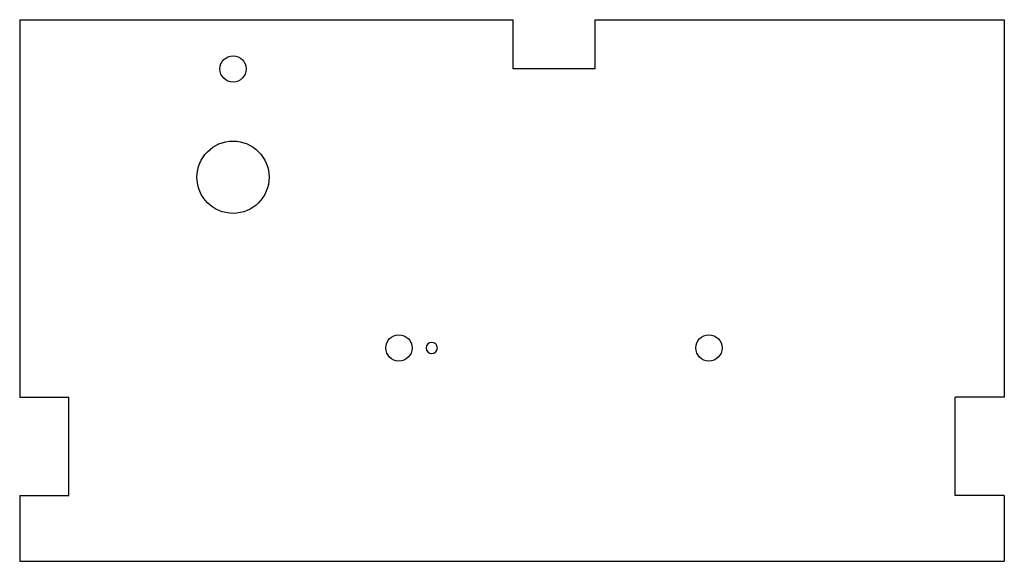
# Model space of a CAD drawing. Extents: x -150 to 150, y -67 to 98.
import ezdxf

# ---------------------------------------------------------------- set-up
doc = ezdxf.new("R2010")
doc.units = 0
doc.header["$MEASUREMENT"] = 0
doc.layers.add('VISIBLE', color=7, linetype='CONTINUOUS')

msp = doc.modelspace()

# ---------------------------------------------------------------- linework, layer by layer
at = {"layer": 'VISIBLE'}
for p, q in [((-150.15, 98.04, 14.5), (0.17, 98.04, 14.5)), ((-150.15, 98.04, 14.5), (-150.15, -16.96, 14.5)), ((0.17, 83.04, 14.5), (0.17, 98.04, 14.5)), ((25.17, 98.04, 14.5), (149.85, 98.04, 14.5)), ((25.17, 83.04, 14.5), (25.17, 98.04, 14.5)), ((149.85, 98.04, 14.5), (149.85, -16.96, 14.5)), ((25.17, 83.04, 14.5), (0.17, 83.04, 14.5)), ((-150.15, -16.96, 14.5), (-135.15, -16.96, 14.5)), ((-135.15, -46.96, 14.5), (-135.15, -16.96, 14.5)), ((134.85, -46.96, 14.5), (134.85, -16.96, 14.5)), ((149.85, -16.96, 14.5), (134.85, -16.96, 14.5)), ((-150.15, -46.96, 14.5), (-135.15, -46.96, 14.5)), ((-150.15, -46.96, 14.5), (-150.15, -66.96, 14.5)), ((149.85, -46.96, 14.5), (134.85, -46.96, 14.5)), ((149.85, -46.96, 14.5), (149.85, -66.96, 14.5)), ((-150.15, -66.96, 14.5), (149.85, -66.96, 14.5))]:
    msp.add_line(p, q, dxfattribs=at)
for centre, radius in [((-85.15, 83.04, 14.5), 4), ((-85.15, 50.04, 14.5), 11), ((-34.6, -1.96, 14.5), 4), ((59.85, -1.96, 14.5), 4)]:
    msp.add_circle(centre, radius, dxfattribs=at)
at = {"layer": 'VISIBLE', "extrusion": (0, 0, -1)}
msp.add_circle((24.6, -1.96, -14.5), 1.7, dxfattribs=at)

doc.saveas('drawing.dxf')
